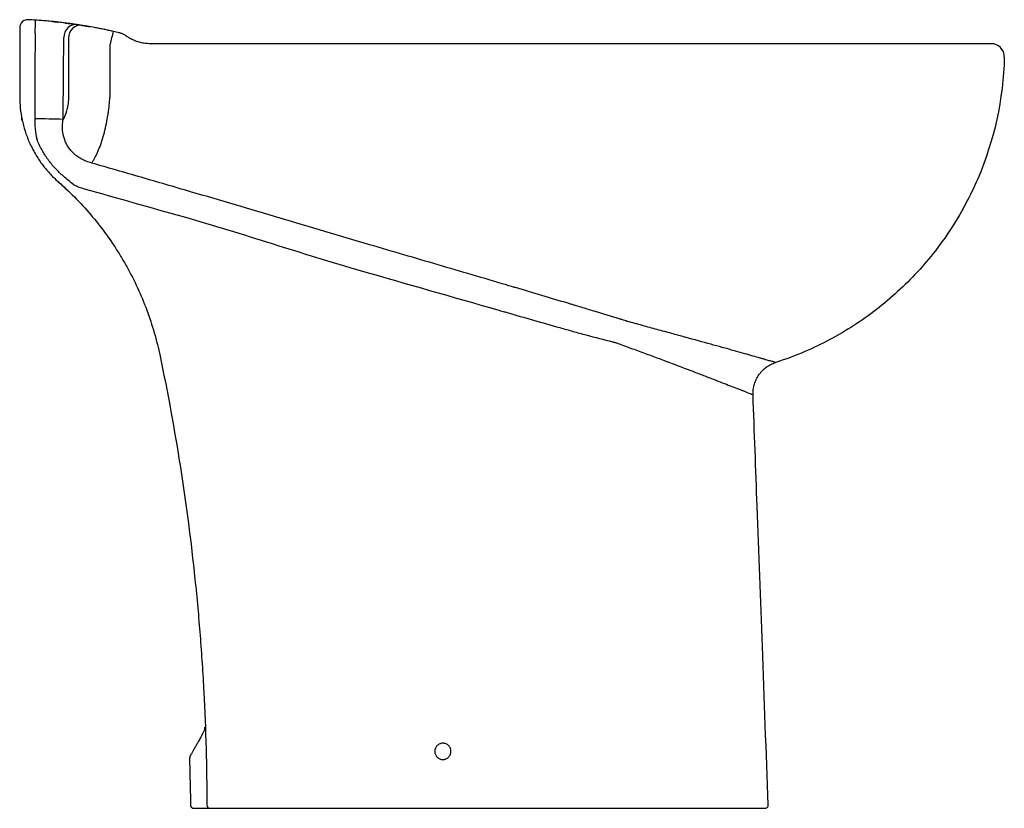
# Model space of a CAD drawing. Header units: millimetres. Extents: x 3976.19 to 3976.795, y 1970.05 to 1970.534.
import ezdxf

# ---------------------------------------------------------------- set-up
doc = ezdxf.new("R2010")
doc.units = ezdxf.units.MM
doc.layers.add('SANINDUSA', color=3, linetype='Continuous')

msp = doc.modelspace()

# ---------------------------------------------------------------- linework, layer by layer
at = {"layer": 'SANINDUSA', "flags": 128}
for points in [[(3976.22543, 1970.53128), (3976.22397, 1970.53132), (3976.22253, 1970.531), (3976.22116, 1970.53034), (3976.21992, 1970.52936), (3976.21889, 1970.52812), (3976.21809, 1970.52666), (3976.21757, 1970.52505), (3976.21735, 1970.52337)], [(3976.22835, 1970.53083), (3976.22688, 1970.53088), (3976.22543, 1970.53057), (3976.22405, 1970.52992), (3976.2228, 1970.52894), (3976.22175, 1970.5277), (3976.22095, 1970.52623), (3976.22042, 1970.52462), (3976.22019, 1970.52293)]]:
    msp.add_lwpolyline(points, dxfattribs=at)
at = {"layer": 'SANINDUSA'}
for centre, radius, start, end in [((3976.19526, 1970.52931), 0.005, 87.01207, 180), ((3976.10783, 1970.53414), 0.09224, 354.90988, 359.93283), ((3976.17933, 1970.22406), 0.31066, 80.92156, 81.46598), ((3976.51386, 1970.46094), 0.27426, 166.03925, 167.70121), ((3976.78723, 1970.51154), 0.008, 358.61322, 90), ((3976.19447, 1969.66184), 0.81152, 88.41183, 89.64515), ((3976.30726, 1970.05154), 0.002, 180.08424, 270)]:
    msp.add_arc(centre, radius, start, end, dxfattribs=at)
for points, degree in [([(3976.20007, 1970.53403), (3976.19855, 1970.53413), (3976.19704, 1970.53422), (3976.19552, 1970.5343)], 3), ([(3976.19026, 1970.52627), (3976.19026, 1970.51319), (3976.19026, 1970.50012), (3976.19026, 1970.48704)], 3), ([(3976.1997, 1970.52596), (3976.19965, 1970.50842), (3976.19958, 1970.49088), (3976.19949, 1970.47334)], 3), ([(3976.2477, 1970.52711), (3976.24743, 1970.52717), (3976.24716, 1970.52723), (3976.24689, 1970.52729)], 3), ([(3976.25143, 1970.52624), (3976.25019, 1970.52654), (3976.24894, 1970.52683), (3976.2477, 1970.52711)], 3), ([(3976.21696, 1970.47305), (3976.21711, 1970.48982), (3976.21724, 1970.5066), (3976.21735, 1970.52337)], 3), ([(3976.22019, 1970.52293), (3976.2202, 1970.52173), (3976.2202, 1970.52053), (3976.22021, 1970.51933)], 3), ([(3976.27069, 1970.51954), (3976.27043, 1970.51956)], 1), ([(3976.29527, 1970.51954), (3976.28708, 1970.51954), (3976.27888, 1970.51954), (3976.27069, 1970.51954)], 3), ([(3976.19612, 1970.45908), (3976.19723, 1970.45654), (3976.19848, 1970.45409), (3976.19988, 1970.4517)], 3), ([(3976.20402, 1970.45406), (3976.20278, 1970.45631), (3976.20169, 1970.45862), (3976.20075, 1970.46101)], 3), ([(3976.21716, 1970.43806), (3976.21533, 1970.43961), (3976.2136, 1970.44127), (3976.21197, 1970.44304)], 3), ([(3976.20851, 1970.44001), (3976.21024, 1970.43812), (3976.21206, 1970.43633), (3976.21399, 1970.43464)], 3), ([(3976.21399, 1970.43464), (3976.216, 1970.43288), (3976.21797, 1970.43108), (3976.21991, 1970.42923)], 3), ([(3976.22153, 1970.42758), (3976.21399, 1970.43464)], 1), ([(3976.22344, 1970.43279), (3976.22135, 1970.43454), (3976.21925, 1970.4363), (3976.21716, 1970.43806)], 3), ([(3976.22344, 1970.43279), (3976.22555, 1970.4318), (3976.22772, 1970.431), (3976.22995, 1970.43038)], 3), ([(3976.22995, 1970.43038), (3976.25022, 1970.42471), (3976.27044, 1970.41892), (3976.29069, 1970.41325)], 3), ([(3976.40526, 1970.39597), (3976.40526, 1970.39597), (3976.40526, 1970.39597), (3976.40526, 1970.39597)], 3), ([(3976.40001, 1970.38), (3976.4281, 1970.37192), (3976.45616, 1970.36393), (3976.48413, 1970.3559)], 3), ([(3976.56359, 1970.34887), (3976.5626, 1970.34921), (3976.56161, 1970.34954), (3976.56061, 1970.34985)], 3), ([(3976.30389, 1970.09835), (3976.30412, 1970.09943)], 1), ([(3976.29461, 1970.07956), (3976.29461, 1970.07956)], 1)]:
    msp.add_open_spline(points, degree=degree, dxfattribs=at)
for points, knots in [([(3976.22543, 1970.53128), (3976.2251, 1970.53133), (3976.22476, 1970.53139), (3976.22403, 1970.53149), (3976.22365, 1970.53155), (3976.22246, 1970.53172), (3976.22161, 1970.53183), (3976.22025, 1970.53202), (3976.21978, 1970.53208), (3976.21881, 1970.53221), (3976.2183, 1970.53227), (3976.21676, 1970.53246), (3976.2157, 1970.53259), (3976.21349, 1970.53284), (3976.21235, 1970.53297), (3976.21059, 1970.53315), (3976.20999, 1970.53321), (3976.20878, 1970.53333), (3976.20817, 1970.53338), (3976.20633, 1970.53355), (3976.2051, 1970.53366), (3976.2026, 1970.53385), (3976.20134, 1970.53395), (3976.20007, 1970.53403)], [0, 0, 0, 0, 0.0625, 0.0625, 0.125, 0.125, 0.25, 0.25, 0.3125, 0.3125, 0.375, 0.375, 0.5, 0.5, 0.625, 0.625, 0.6875, 0.6875, 0.75, 0.75, 0.875, 0.875, 1, 1, 1, 1]), ([(3976.21047, 1970.53316), (3976.21051, 1970.53316), (3976.2106, 1970.53315), (3976.21142, 1970.53306), (3976.21247, 1970.53296), (3976.21361, 1970.53283), (3976.21395, 1970.53279)], [0, 0, 0, 0, 0.263758, 0.527516, 0.860017, 1, 1, 1, 1]), ([(3976.21824, 1970.53228), (3976.21828, 1970.53227), (3976.21883, 1970.53221), (3976.2201, 1970.53205), (3976.22194, 1970.53181), (3976.22415, 1970.53151), (3976.22688, 1970.53109), (3976.22982, 1970.53062), (3976.2323, 1970.53017), (3976.23331, 1970.52999)], [0, 0, 0, 0, 0.0122182, 0.1858436, 0.3605087, 0.5350541, 0.7087029, 0.8812928, 1, 1, 1, 1]), ([(3976.24689, 1970.52729), (3976.24596, 1970.5275), (3976.24503, 1970.5277), (3976.24321, 1970.52809), (3976.24231, 1970.52828), (3976.24054, 1970.52864), (3976.23967, 1970.52881), (3976.23796, 1970.52914), (3976.23711, 1970.5293), (3976.23469, 1970.52976), (3976.23321, 1970.53002), (3976.23153, 1970.53031), (3976.2312, 1970.53036), (3976.23056, 1970.53047), (3976.23026, 1970.53052), (3976.22938, 1970.53067), (3976.22884, 1970.53075), (3976.22835, 1970.53083)], [0, 0, 0, 0, 0.125, 0.125, 0.25, 0.25, 0.375, 0.375, 0.5, 0.5, 0.75, 0.75, 0.8125, 0.8125, 0.875, 0.875, 1, 1, 1, 1]), ([(3976.19026, 1970.52931), (3976.19026, 1970.52931), (3976.19026, 1970.52929), (3976.19026, 1970.52921), (3976.19026, 1970.52915), (3976.19026, 1970.529), (3976.19026, 1970.52891), (3976.19026, 1970.52869), (3976.19026, 1970.52856), (3976.19026, 1970.52828), (3976.19026, 1970.52812), (3976.19026, 1970.52779), (3976.19026, 1970.52761), (3976.19026, 1970.52725), (3976.19026, 1970.52706), (3976.19026, 1970.52667), (3976.19026, 1970.52647), (3976.19026, 1970.52627)], [0, 0, 0, 0, 0.125, 0.125, 0.25, 0.25, 0.375, 0.375, 0.5, 0.5, 0.625, 0.625, 0.75, 0.75, 0.875, 0.875, 1, 1, 1, 1]), ([(3976.25588, 1970.52414), (3976.25581, 1970.5242), (3976.25531, 1970.52463), (3976.2542, 1970.52524), (3976.25278, 1970.5259), (3976.25181, 1970.52612), (3976.25142, 1970.52621)], [0, 0, 0, 0, 0.0555687, 0.3981803, 0.7635926, 1, 1, 1, 1]), ([(3976.25217, 1970.52602), (3976.25214, 1970.52603), (3976.25191, 1970.52613), (3976.25166, 1970.52619), (3976.25143, 1970.52624)], [0, 0, 0, 0, 0.1167173, 1, 1, 1, 1]), ([(3976.22021, 1970.51933), (3976.22024, 1970.51131), (3976.22028, 1970.50329), (3976.22031, 1970.49427), (3976.22032, 1970.49327), (3976.22033, 1970.49127), (3976.22033, 1970.49026), (3976.22034, 1970.48876), (3976.22034, 1970.48826), (3976.22034, 1970.48751), (3976.22034, 1970.48726), (3976.22033, 1970.48688), (3976.22032, 1970.48676), (3976.22031, 1970.48651), (3976.22031, 1970.48638), (3976.22025, 1970.48526), (3976.22018, 1970.48426), (3976.21994, 1970.48228), (3976.21979, 1970.48132), (3976.21941, 1970.47945), (3976.21918, 1970.47855), (3976.21879, 1970.47723), (3976.21865, 1970.47681), (3976.21835, 1970.47598), (3976.2182, 1970.47558), (3976.21771, 1970.47443), (3976.21735, 1970.47371), (3976.21696, 1970.47305)], [0, 0, 0, 0, 0.5, 0.5, 0.5625, 0.5625, 0.625, 0.625, 0.65625, 0.65625, 0.671875, 0.671875, 0.679688, 0.679688, 0.6875, 0.6875, 0.75, 0.75, 0.8125, 0.8125, 0.875, 0.875, 0.90625, 0.90625, 0.9375, 0.9375, 1, 1, 1, 1]), ([(3976.24587, 1970.49072), (3976.24587, 1970.49072), (3976.24587, 1970.49072), (3976.24587, 1970.49072), (3976.24588, 1970.50027), (3976.24588, 1970.50981), (3976.24589, 1970.51936)], [-0.00000006, -0.00000006, -0.00000006, -0.00000006, 0, 0, 0, 0.0286399, 0.0286399, 0.0286399, 0.0286399]), ([(3976.27067, 1970.51955), (3976.27002, 1970.51956), (3976.26841, 1970.51956), (3976.26584, 1970.51993), (3976.26302, 1970.52059), (3976.26035, 1970.52155), (3976.25794, 1970.52272), (3976.25655, 1970.5237), (3976.25589, 1970.52416)], [0, 0, 0, 0, 0.123248, 0.306743, 0.49297, 0.675181, 0.847521, 1, 1, 1, 1]), ([(3976.40526, 1970.51954), (3976.38693, 1970.51954), (3976.3686, 1970.51954), (3976.3411, 1970.51954), (3976.33194, 1970.51954), (3976.31361, 1970.51954), (3976.30444, 1970.51954), (3976.29527, 1970.51954)], [0, 0, 0, 0, 0.5, 0.5, 0.75, 0.75, 1, 1, 1, 1]), ([(3976.78723, 1970.51954), (3976.78723, 1970.51954), (3976.78717, 1970.51954), (3976.78694, 1970.51954), (3976.78676, 1970.51954), (3976.78607, 1970.51954), (3976.78538, 1970.51954), (3976.78355, 1970.51954), (3976.78242, 1970.51954), (3976.78038, 1970.51954), (3976.77965, 1970.51954), (3976.77807, 1970.51954), (3976.77722, 1970.51954), (3976.7745, 1970.51954), (3976.77249, 1970.51954), (3976.76809, 1970.51954), (3976.76569, 1970.51954), (3976.76051, 1970.51954), (3976.75773, 1970.51954), (3976.75328, 1970.51954), (3976.75174, 1970.51954), (3976.74857, 1970.51954), (3976.74694, 1970.51954), (3976.74193, 1970.51954), (3976.73845, 1970.51954), (3976.7312, 1970.51954), (3976.72744, 1970.51954), (3976.71964, 1970.51954), (3976.7156, 1970.51954), (3976.70933, 1970.51954), (3976.7072, 1970.51954), (3976.70396, 1970.51954), (3976.70287, 1970.51954), (3976.70068, 1970.51954), (3976.69958, 1970.51954), (3976.68966, 1970.51954), (3976.68054, 1970.51954), (3976.66643, 1970.51954), (3976.66165, 1970.51954), (3976.65559, 1970.51954), (3976.65437, 1970.51954), (3976.65193, 1970.51954), (3976.6507, 1970.51954), (3976.64702, 1970.51954), (3976.64457, 1970.51954), (3976.63719, 1970.51954), (3976.63227, 1970.51954), (3976.62611, 1970.51954), (3976.62488, 1970.51954), (3976.62241, 1970.51954), (3976.62118, 1970.51954), (3976.61748, 1970.51954), (3976.60514, 1970.51954), (3976.5928, 1970.51954), (3976.56319, 1970.51954), (3976.54345, 1970.51954), (3976.50397, 1970.51954), (3976.48423, 1970.51954), (3976.44474, 1970.51954), (3976.425, 1970.51954), (3976.40526, 1970.51954)], [0, 0, 0, 0, 0.015625, 0.015625, 0.03125, 0.03125, 0.0625, 0.0625, 0.09375, 0.09375, 0.109375, 0.109375, 0.125, 0.125, 0.15625, 0.15625, 0.1875, 0.1875, 0.21875, 0.21875, 0.234375, 0.234375, 0.25, 0.25, 0.28125, 0.28125, 0.3125, 0.3125, 0.34375, 0.34375, 0.359375, 0.359375, 0.367187, 0.367187, 0.375, 0.375, 0.4375, 0.4375, 0.46875, 0.46875, 0.476562, 0.476562, 0.484375, 0.484375, 0.5, 0.5, 0.53125, 0.53125, 0.539062, 0.539062, 0.546875, 0.546875, 0.5625, 0.625, 0.625, 0.75, 0.75, 0.875, 0.875, 1, 1, 1, 1]), ([(3976.79523, 1970.51135), (3976.7946, 1970.48543), (3976.78902, 1970.46003), (3976.77663, 1970.43121), (3976.77417, 1970.42608), (3976.77014, 1970.41854), (3976.76456, 1970.40859), (3976.75171, 1970.38961), (3976.73033, 1970.36641), (3976.70328, 1970.34552), (3976.67757, 1970.33181), (3976.66086, 1970.32556), (3976.65473, 1970.32359)], [0.0297454, 0.0297454, 0.0297454, 0.0297454, 0.3125, 0.3125, 0.375, 0.375, 0.40625, 0.5, 0.625, 0.75, 0.875, 0.9454095, 0.9454095, 0.9454095, 0.9454095]), ([(3976.2456, 1970.48499), (3976.24566, 1970.48546), (3976.2457, 1970.48594), (3976.24578, 1970.4869), (3976.24582, 1970.48737), (3976.24586, 1970.48833), (3976.24587, 1970.48881), (3976.24588, 1970.48976), (3976.24588, 1970.49024), (3976.24587, 1970.49072)], [0, 0, 0, 0, 0.25, 0.25, 0.5, 0.5, 0.75, 0.75, 1, 1, 1, 1]), ([(3976.19026, 1970.48704), (3976.19026, 1970.48462), (3976.19039, 1970.48223), (3976.19088, 1970.47748), (3976.19125, 1970.47512), (3976.19222, 1970.47045), (3976.19283, 1970.46814), (3976.19393, 1970.4647), (3976.19433, 1970.46355), (3976.19518, 1970.4613), (3976.19563, 1970.46018), (3976.19612, 1970.45908)], [0, 0, 0, 0, 0.25, 0.25, 0.5, 0.5, 0.75, 0.75, 0.875, 0.875, 1, 1, 1, 1]), ([(3976.23449, 1970.44621), (3976.23482, 1970.44669), (3976.23515, 1970.44719), (3976.2358, 1970.44826), (3976.23613, 1970.44881), (3976.23677, 1970.44998), (3976.23708, 1970.45059), (3976.23771, 1970.45187), (3976.23801, 1970.45254), (3976.23891, 1970.45459), (3976.23948, 1970.45605), (3976.24057, 1970.45911), (3976.24109, 1970.46071), (3976.24181, 1970.46325), (3976.24205, 1970.46412), (3976.2425, 1970.46587), (3976.24272, 1970.46676), (3976.24334, 1970.46947), (3976.24372, 1970.47131), (3976.24423, 1970.47415), (3976.24439, 1970.47511), (3976.24469, 1970.47705), (3976.24483, 1970.47803), (3976.24509, 1970.48), (3976.24521, 1970.481), (3976.24542, 1970.48299), (3976.24552, 1970.48399), (3976.2456, 1970.48499)], [0, 0, 0, 0, 0.0625, 0.0625, 0.125, 0.125, 0.1875, 0.1875, 0.25, 0.25, 0.375, 0.375, 0.5, 0.5, 0.5625, 0.5625, 0.625, 0.625, 0.75, 0.75, 0.8125, 0.8125, 0.875, 0.875, 0.9375, 0.9375, 1, 1, 1, 1]), ([(3976.19199, 1970.47188), (3976.19186, 1970.47234), (3976.19168, 1970.47292), (3976.1916, 1970.47353), (3976.19158, 1970.47367)], [0, 0, 0, 0, 0.7745672, 1, 1, 1, 1]), ([(3976.19949, 1970.47334), (3976.19949, 1970.4723), (3976.1995, 1970.47127), (3976.19959, 1970.46919), (3976.19966, 1970.46815), (3976.19996, 1970.46505), (3976.20028, 1970.46301), (3976.20075, 1970.46101)], [0, 0, 0, 0, 0.25, 0.25, 0.5, 0.5, 1, 1, 1, 1]), ([(3976.22264, 1970.4529), (3976.22232, 1970.45323), (3976.22202, 1970.45358), (3976.22142, 1970.45428), (3976.22114, 1970.45463), (3976.22032, 1970.45573), (3976.21983, 1970.45648), (3976.21894, 1970.45806), (3976.21854, 1970.45888), (3976.21802, 1970.46015), (3976.21786, 1970.46059), (3976.21757, 1970.46145), (3976.21744, 1970.46189), (3976.21686, 1970.46408), (3976.21662, 1970.46586), (3976.21657, 1970.46857), (3976.2166, 1970.46947), (3976.21673, 1970.47127), (3976.21684, 1970.47216), (3976.21696, 1970.47305)], [0, 0, 0, 0, 0.0625, 0.0625, 0.125, 0.125, 0.25, 0.25, 0.375, 0.375, 0.4375, 0.4375, 0.5, 0.5, 0.75, 0.75, 0.875, 0.875, 1, 1, 1, 1]), ([(3976.21197, 1970.44304), (3976.2112, 1970.44388), (3976.21046, 1970.44474), (3976.20902, 1970.4465), (3976.20833, 1970.4474), (3976.20634, 1970.45016), (3976.20513, 1970.45208), (3976.20402, 1970.45406)], [0, 0, 0, 0, 0.25, 0.25, 0.5, 0.5, 1, 1, 1, 1]), ([(3976.23449, 1970.44621), (3976.23336, 1970.44648), (3976.23226, 1970.44682), (3976.23065, 1970.44745), (3976.23012, 1970.44768), (3976.22908, 1970.44817), (3976.22857, 1970.44843), (3976.22707, 1970.44927), (3976.22612, 1970.4499), (3976.22476, 1970.45094), (3976.22432, 1970.45131), (3976.22346, 1970.45208), (3976.22304, 1970.45248), (3976.22264, 1970.4529)], [0, 0, 0, 0, 0.25, 0.25, 0.375, 0.375, 0.5, 0.5, 0.75, 0.75, 0.875, 0.875, 1, 1, 1, 1]), ([(3976.19988, 1970.4517), (3976.20111, 1970.44961), (3976.20245, 1970.44759), (3976.20461, 1970.44466), (3976.20536, 1970.4437), (3976.2069, 1970.44183), (3976.20769, 1970.44091), (3976.20851, 1970.44001)], [0, 0, 0, 0, 0.5, 0.5, 0.75, 0.75, 1, 1, 1, 1]), ([(3976.29526, 1970.42855), (3976.28515, 1970.4315), (3976.27503, 1970.43446), (3976.25477, 1970.44035), (3976.24463, 1970.44329), (3976.23449, 1970.44621)], [0, 0, 0, 0, 0.5, 0.5, 1, 1, 1, 1]), ([(3976.21991, 1970.42923), (3976.2271, 1970.42238), (3976.23369, 1970.41505), (3976.24273, 1970.40337), (3976.24559, 1970.39936), (3976.24968, 1970.39317), (3976.251, 1970.39108), (3976.25357, 1970.38684), (3976.25482, 1970.38469), (3976.26081, 1970.3739), (3976.26491, 1970.36499), (3976.27175, 1970.34664), (3976.27449, 1970.3372), (3976.27652, 1970.32748)], [0, 0, 0, 0, 0.25, 0.25, 0.375, 0.375, 0.4375, 0.4375, 0.5, 0.5, 0.75, 0.75, 1, 1, 1, 1]), ([(3976.40526, 1970.39597), (3976.39613, 1970.39866), (3976.38698, 1970.40137), (3976.36867, 1970.40682), (3976.3595, 1970.40956), (3976.34116, 1970.41502), (3976.33199, 1970.41775), (3976.31363, 1970.42318), (3976.30445, 1970.42588), (3976.29526, 1970.42855)], [0, 0, 0, 0, 0.25, 0.25, 0.5, 0.5, 0.75, 0.75, 1, 1, 1, 1]), ([(3976.29069, 1970.41325), (3976.29987, 1970.41068), (3976.30901, 1970.40795), (3976.32723, 1970.40236), (3976.33632, 1970.3995), (3976.35449, 1970.39379), (3976.36357, 1970.39094), (3976.38176, 1970.38536), (3976.39087, 1970.38263), (3976.40001, 1970.38)], [0, 0, 0, 0, 0.25, 0.25, 0.5, 0.5, 0.75, 0.75, 1, 1, 1, 1]), ([(3976.48928, 1970.37125), (3976.47532, 1970.37537), (3976.46133, 1970.3795), (3976.44033, 1970.38567), (3976.43333, 1970.38773), (3976.4193, 1970.39185), (3976.41229, 1970.39391), (3976.40526, 1970.39597)], [0, 0, 0, 0, 0.5, 0.5, 0.75, 0.75, 1, 1, 1, 1]), ([(3976.40526, 1970.39597), (3976.40526, 1970.39597), (3976.40526, 1970.39597), (3976.40526, 1970.39597), (3976.40526, 1970.39597), (3976.40526, 1970.39597), (3976.40526, 1970.39597)], [-0.0000000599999, -0.0000000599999, -0.0000000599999, -0.0000000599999, 0, 0, 0, 0.0000001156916, 0.0000001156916, 0.0000001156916, 0.0000001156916]), ([(3976.49488, 1970.3696), (3976.49409, 1970.36983), (3976.4933, 1970.37006), (3976.4925, 1970.3703), (3976.49197, 1970.37046), (3976.49143, 1970.37062), (3976.49089, 1970.37078), (3976.49036, 1970.37093), (3976.48982, 1970.37109), (3976.48928, 1970.37125)], [0, 0, 0, 0, 0.002511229, 0.002511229, 0.002511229, 0.004211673, 0.004211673, 0.004211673, 0.005912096, 0.005912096, 0.005912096, 0.005912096]), ([(3976.55926, 1970.35027), (3976.55394, 1970.35191), (3976.54861, 1970.35353), (3976.54058, 1970.35594), (3976.5379, 1970.35675), (3976.53387, 1970.35795), (3976.53253, 1970.35835), (3976.53051, 1970.35895), (3976.52984, 1970.35915), (3976.5285, 1970.35956), (3976.52783, 1970.35976), (3976.51643, 1970.3632), (3976.50567, 1970.36641), (3976.49488, 1970.3696)], [0, 0, 0, 0, 0.25, 0.25, 0.375, 0.375, 0.4375, 0.4375, 0.46875, 0.46875, 0.5, 0.5, 1, 1, 1, 1]), ([(3976.48413, 1970.3559), (3976.48413, 1970.3559), (3976.48413, 1970.3559), (3976.48413, 1970.3559), (3976.48467, 1970.35574), (3976.48521, 1970.35559), (3976.48574, 1970.35544), (3976.48628, 1970.35528), (3976.48682, 1970.35513), (3976.48736, 1970.35497), (3976.48815, 1970.35474), (3976.48894, 1970.35451), (3976.48973, 1970.35429), (3976.48973, 1970.35429), (3976.48973, 1970.35429), (3976.48973, 1970.35429)], [-0.00000006, -0.00000006, -0.00000006, -0.00000006, 0, 0, 0, 0.001694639, 0.001694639, 0.001694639, 0.003388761, 0.003388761, 0.003388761, 0.005883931, 0.005883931, 0.005883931, 0.005883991, 0.005883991, 0.005883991, 0.005883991]), ([(3976.48973, 1970.35429), (3976.50054, 1970.35117), (3976.51134, 1970.34808), (3976.52483, 1970.34424), (3976.52752, 1970.34348), (3976.53292, 1970.34197), (3976.53562, 1970.34124), (3976.54373, 1970.33906), (3976.54914, 1970.33766), (3976.55456, 1970.33633)], [0, 0, 0, 0, 0.5, 0.5, 0.625, 0.625, 0.75, 0.75, 1, 1, 1, 1]), ([(3976.56061, 1970.34985), (3976.56041, 1970.34992), (3976.56021, 1970.34998), (3976.56001, 1970.35004), (3976.55988, 1970.35008), (3976.55976, 1970.35012), (3976.55963, 1970.35016), (3976.55951, 1970.3502), (3976.55938, 1970.35023), (3976.55926, 1970.35027)], [0, 0, 0, 0, 0.000644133, 0.000644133, 0.000644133, 0.00104501, 0.00104501, 0.00104501, 0.001445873, 0.001445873, 0.001445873, 0.001445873]), ([(3976.65473, 1970.32359), (3976.65473, 1970.32359), (3976.65469, 1970.3236), (3976.65454, 1970.32365), (3976.65443, 1970.32368), (3976.65399, 1970.32381), (3976.65355, 1970.32393), (3976.65241, 1970.32426), (3976.6517, 1970.32446), (3976.65, 1970.32494), (3976.64901, 1970.32522), (3976.64733, 1970.3257), (3976.64673, 1970.32587), (3976.64578, 1970.32614), (3976.64546, 1970.32624), (3976.6448, 1970.32642), (3976.64446, 1970.32652), (3976.64272, 1970.32701), (3976.64121, 1970.32744), (3976.63797, 1970.32835), (3976.63624, 1970.32884), (3976.63254, 1970.32988), (3976.63058, 1970.33043), (3976.62746, 1970.3313), (3976.62639, 1970.3316), (3976.62475, 1970.33206), (3976.62419, 1970.33221), (3976.62307, 1970.33252), (3976.6225, 1970.33268), (3976.61965, 1970.33347), (3976.61728, 1970.33413), (3976.60995, 1970.33616), (3976.60474, 1970.3376), (3976.59784, 1970.33949), (3976.59644, 1970.33987), (3976.59361, 1970.34065), (3976.59217, 1970.34105), (3976.58783, 1970.34223), (3976.5849, 1970.34303), (3976.57895, 1970.34466), (3976.57593, 1970.34549), (3976.57135, 1970.34674), (3976.56981, 1970.34716), (3976.56671, 1970.34801), (3976.56516, 1970.34844), (3976.56359, 1970.34887)], [0, 0, 0, 0, 0.03125, 0.03125, 0.0625, 0.0625, 0.125, 0.125, 0.1875, 0.1875, 0.25, 0.25, 0.28125, 0.28125, 0.296875, 0.296875, 0.3125, 0.3125, 0.375, 0.375, 0.4375, 0.4375, 0.5, 0.5, 0.53125, 0.53125, 0.546875, 0.546875, 0.5625, 0.5625, 0.625, 0.625, 0.75, 0.75, 0.78125, 0.78125, 0.8125, 0.8125, 0.875, 0.875, 0.9375, 0.9375, 0.96875, 0.96875, 1, 1, 1, 1]), ([(3976.55456, 1970.33633), (3976.55467, 1970.33631), (3976.55478, 1970.33628), (3976.55499, 1970.33623), (3976.5551, 1970.3362), (3976.55542, 1970.33612), (3976.55563, 1970.33604), (3976.55584, 1970.33597)], [0, 0, 0, 0, 0.25, 0.25, 0.5, 0.5, 1, 1, 1, 1]), ([(3976.55584, 1970.33597), (3976.55593, 1970.33594), (3976.55603, 1970.33591), (3976.55621, 1970.33585), (3976.55649, 1970.33576), (3976.55714, 1970.33554), (3976.55769, 1970.33535), (3976.5588, 1970.33496), (3976.55952, 1970.33469), (3976.56171, 1970.3339), (3976.56315, 1970.33338), (3976.56745, 1970.33181), (3976.57027, 1970.33077), (3976.57583, 1970.32872), (3976.57857, 1970.3277), (3976.58261, 1970.32619), (3976.58395, 1970.32569), (3976.58594, 1970.32494), (3976.5866, 1970.32469), (3976.58791, 1970.3242), (3976.58856, 1970.32395), (3976.59437, 1970.32176), (3976.59923, 1970.31991), (3976.60605, 1970.3173), (3976.60825, 1970.31646), (3976.61143, 1970.31524), (3976.61248, 1970.31484), (3976.61401, 1970.31425), (3976.61451, 1970.31405), (3976.61551, 1970.31367), (3976.616, 1970.31348), (3976.62036, 1970.3118), (3976.6238, 1970.31047), (3976.62832, 1970.30871), (3976.62971, 1970.30817), (3976.63164, 1970.30742), (3976.63226, 1970.30718), (3976.63343, 1970.30672), (3976.63399, 1970.3065), (3976.6366, 1970.30548), (3976.63817, 1970.30487), (3976.63976, 1970.30424), (3976.64017, 1970.30408), (3976.64057, 1970.30392), (3976.64067, 1970.30388), (3976.64081, 1970.30382), (3976.64085, 1970.30381), (3976.64085, 1970.30381)], [0, 0, 0, 0, 0.001953, 0.001953, 0.003906, 0.007813, 0.015625, 0.015625, 0.03125, 0.03125, 0.0625, 0.0625, 0.125, 0.125, 0.1875, 0.1875, 0.21875, 0.21875, 0.234375, 0.234375, 0.25, 0.25, 0.375, 0.375, 0.4375, 0.4375, 0.46875, 0.46875, 0.484375, 0.484375, 0.5, 0.5, 0.625, 0.625, 0.6875, 0.6875, 0.71875, 0.71875, 0.75, 0.75, 0.875, 0.875, 0.9375, 0.9375, 0.96875, 0.96875, 1, 1, 1, 1]), ([(3976.27652, 1970.32748), (3976.28127, 1970.30479), (3976.28542, 1970.28201), (3976.29257, 1970.23628), (3976.29555, 1970.21333), (3976.29855, 1970.18453), (3976.29912, 1970.17877), (3976.30017, 1970.16723), (3976.30066, 1970.16145), (3976.30202, 1970.14412), (3976.30277, 1970.13257), (3976.3046, 1970.09787), (3976.30523, 1970.07472), (3976.30526, 1970.05154)], [0, 0, 0, 0, 0.25, 0.25, 0.5, 0.5, 0.5625, 0.5625, 0.625, 0.625, 0.75, 0.75, 1, 1, 1, 1]), ([(3976.64085, 1970.30381), (3976.64081, 1970.3049), (3976.64085, 1970.30598), (3976.64112, 1970.30811), (3976.64134, 1970.30917), (3976.64181, 1970.31073), (3976.64198, 1970.31125), (3976.64237, 1970.31226), (3976.64258, 1970.31275), (3976.64329, 1970.3142), (3976.64383, 1970.31513), (3976.64476, 1970.31647), (3976.6451, 1970.3169), (3976.64579, 1970.31774), (3976.64615, 1970.31814), (3976.64728, 1970.31929), (3976.64809, 1970.32), (3976.6494, 1970.32097), (3976.64985, 1970.32127), (3976.65077, 1970.32184), (3976.65124, 1970.32211), (3976.65269, 1970.32285), (3976.65369, 1970.32326), (3976.65473, 1970.32359)], [0, 0, 0, 0, 0.125, 0.125, 0.25, 0.25, 0.3125, 0.3125, 0.375, 0.375, 0.5, 0.5, 0.5625, 0.5625, 0.625, 0.625, 0.75, 0.75, 0.8125, 0.8125, 0.875, 0.875, 1, 1, 1, 1]), ([(3976.65019, 1970.05162), (3976.64898, 1970.08416), (3976.64777, 1970.11671), (3976.64657, 1970.14926), (3976.64551, 1970.1779), (3976.64445, 1970.20653), (3976.64339, 1970.23517), (3976.64254, 1970.25805), (3976.64169, 1970.28093), (3976.64085, 1970.30381)], [0.0020756, 0.0020756, 0.0020756, 0.0020756, 0.0997863, 0.0997863, 0.0997863, 0.1857548, 0.1857548, 0.1857548, 0.2544417, 0.2544417, 0.2544417, 0.2544417]), ([(3976.30389, 1970.09835), (3976.3036, 1970.09763), (3976.30348, 1970.09715), (3976.30328, 1970.09671), (3976.30292, 1970.09601), (3976.30222, 1970.09462), (3976.30119, 1970.09266), (3976.29987, 1970.09026), (3976.29868, 1970.08817), (3976.2978, 1970.08664), (3976.29714, 1970.08547), (3976.29676, 1970.08479), (3976.29634, 1970.08408), (3976.29593, 1970.08339), (3976.29562, 1970.08288), (3976.29539, 1970.08251), (3976.29521, 1970.08217), (3976.29504, 1970.08182), (3976.29488, 1970.08139), (3976.29476, 1970.08106), (3976.29471, 1970.08077), (3976.29471, 1970.08074)], [0, 0, 0, 0, 0.0214869, 0.0593829, 0.0798235, 0.1006735, 0.2016234, 0.3016869, 0.4007247, 0.4994268, 0.5569064, 0.6090136, 0.6617299, 0.7516328, 0.8472719, 0.9066289, 0.9448038, 0.9676409, 0.984047, 0.9978176, 1, 1, 1, 1]), ([(3976.45526, 1970.08453), (3976.45526, 1970.0842), (3976.45523, 1970.08387), (3976.4551, 1970.08323), (3976.455, 1970.08291), (3976.45482, 1970.08246), (3976.45474, 1970.08232), (3976.45459, 1970.08203), (3976.4545, 1970.08189), (3976.45423, 1970.08148), (3976.45402, 1970.08123), (3976.45356, 1970.08077), (3976.4533, 1970.08056), (3976.45276, 1970.0802), (3976.45247, 1970.08004), (3976.45202, 1970.07986), (3976.45186, 1970.0798), (3976.45155, 1970.07971), (3976.45139, 1970.07967), (3976.45091, 1970.07957), (3976.45058, 1970.07954), (3976.44993, 1970.07954), (3976.4496, 1970.07957), (3976.44896, 1970.0797), (3976.44865, 1970.0798), (3976.44804, 1970.08005), (3976.44776, 1970.0802), (3976.44721, 1970.08057), (3976.44695, 1970.08078), (3976.44649, 1970.08124), (3976.44629, 1970.08149), (3976.44592, 1970.08204), (3976.44577, 1970.08233), (3976.44552, 1970.08293), (3976.44542, 1970.08325), (3976.4453, 1970.0839), (3976.44526, 1970.08422), (3976.44526, 1970.08487), (3976.4453, 1970.0852), (3976.44543, 1970.08585), (3976.44552, 1970.08617), (3976.44578, 1970.08677), (3976.44593, 1970.08706), (3976.4463, 1970.0876), (3976.44651, 1970.08786), (3976.44697, 1970.08832), (3976.44722, 1970.08852), (3976.44777, 1970.08889), (3976.44806, 1970.08904), (3976.44851, 1970.08923), (3976.44866, 1970.08928), (3976.44898, 1970.08938), (3976.44914, 1970.08942), (3976.44962, 1970.08951), (3976.44994, 1970.08954), (3976.4506, 1970.08954), (3976.45093, 1970.08951), (3976.45157, 1970.08938), (3976.45188, 1970.08929), (3976.45248, 1970.08903), (3976.45277, 1970.08888), (3976.45331, 1970.08852), (3976.45357, 1970.08831), (3976.45403, 1970.08784), (3976.45424, 1970.08759), (3976.4546, 1970.08705), (3976.45476, 1970.08675), (3976.45501, 1970.08615), (3976.4551, 1970.08584), (3976.45523, 1970.08519), (3976.45526, 1970.08486), (3976.45526, 1970.08453)], [0, 0, 0, 0, 0.03125, 0.03125, 0.0625, 0.0625, 0.078125, 0.078125, 0.09375, 0.09375, 0.125, 0.125, 0.15625, 0.15625, 0.1875, 0.1875, 0.203125, 0.203125, 0.21875, 0.21875, 0.25, 0.25, 0.28125, 0.28125, 0.3125, 0.3125, 0.34375, 0.34375, 0.375, 0.375, 0.40625, 0.40625, 0.4375, 0.4375, 0.46875, 0.46875, 0.5, 0.5, 0.53125, 0.53125, 0.5625, 0.5625, 0.59375, 0.59375, 0.625, 0.625, 0.65625, 0.65625, 0.6875, 0.6875, 0.703125, 0.703125, 0.71875, 0.71875, 0.75, 0.75, 0.78125, 0.78125, 0.8125, 0.8125, 0.84375, 0.84375, 0.875, 0.875, 0.90625, 0.90625, 0.9375, 0.9375, 0.96875, 0.96875, 1, 1, 1, 1]), ([(3976.29487, 1970.08112), (3976.2948, 1970.08096), (3976.29459, 1970.08047), (3976.2946, 1970.07993), (3976.29461, 1970.07956)], [0, 0, 0, 0, 0.31832, 1, 1, 1, 1]), ([(3976.29461, 1970.07956), (3976.29465, 1970.07771), (3976.29486, 1970.06836), (3976.29507, 1970.05901), (3976.29524, 1970.05152)], [0, 0, 0, 0, 0.1982796, 1, 1, 1, 1]), ([(3976.29524, 1970.05152), (3976.29524, 1970.05139), (3976.29526, 1970.05126), (3976.29531, 1970.051), (3976.29535, 1970.05088), (3976.29545, 1970.05064), (3976.29551, 1970.05053), (3976.29566, 1970.05031), (3976.29574, 1970.05021), (3976.29593, 1970.05003), (3976.29603, 1970.04995), (3976.29625, 1970.0498), (3976.29636, 1970.04974), (3976.29672, 1970.04959), (3976.29698, 1970.04954), (3976.29724, 1970.04954)], [0, 0, 0, 0, 0.125, 0.125, 0.25, 0.25, 0.375, 0.375, 0.5, 0.5, 0.625, 0.625, 0.75, 0.75, 1, 1, 1, 1]), ([(3976.29724, 1970.04954), (3976.29724, 1970.04954), (3976.29751, 1970.04954), (3976.29856, 1970.04954), (3976.29934, 1970.04954), (3976.30144, 1970.04954), (3976.30274, 1970.04954), (3976.30451, 1970.04954), (3976.30471, 1970.04954), (3976.30511, 1970.04954), (3976.30533, 1970.04954), (3976.30591, 1970.04954), (3976.30623, 1970.04954), (3976.307, 1970.04954), (3976.30726, 1970.04954), (3976.30726, 1970.04954)], [0, 0, 0, 0, 0.25, 0.25, 0.5, 0.5, 0.75, 0.75, 0.78125, 0.78125, 0.8125, 0.8125, 0.875, 0.875, 1, 1, 1, 1]), ([(3976.30726, 1970.04954), (3976.30726, 1970.04954), (3976.30734, 1970.04954), (3976.30757, 1970.04954), (3976.30766, 1970.04954), (3976.30788, 1970.04954), (3976.30801, 1970.04954), (3976.30828, 1970.04954), (3976.30844, 1970.04954), (3976.30876, 1970.04954), (3976.30894, 1970.04954), (3976.3093, 1970.04954), (3976.30949, 1970.04954), (3976.30988, 1970.04954), (3976.31007, 1970.04954), (3976.31027, 1970.04954)], [0, 0, 0, 0, 0.25, 0.25, 0.375, 0.375, 0.5, 0.5, 0.625, 0.625, 0.75, 0.75, 0.875, 0.875, 1, 1, 1, 1]), ([(3976.31027, 1970.04954), (3976.3289, 1970.04954), (3976.34753, 1970.04954), (3976.38478, 1970.04954), (3976.4034, 1970.04954), (3976.44063, 1970.04954), (3976.45924, 1970.04954), (3976.49643, 1970.04954), (3976.51502, 1970.04954), (3976.53359, 1970.04954)], [0, 0, 0, 0, 0.25, 0.25, 0.5, 0.5, 0.75, 0.75, 1, 1, 1, 1]), ([(3976.53359, 1970.04954), (3976.53428, 1970.04954), (3976.53498, 1970.04954), (3976.53637, 1970.04954), (3976.53706, 1970.04954), (3976.53775, 1970.04954)], [0, 0, 0, 0, 0.5, 0.5, 1, 1, 1, 1]), ([(3976.53775, 1970.04954), (3976.5425, 1970.04954), (3976.5472, 1970.04954), (3976.55417, 1970.04954), (3976.55649, 1970.04954), (3976.56108, 1970.04954), (3976.56336, 1970.04954), (3976.56787, 1970.04954), (3976.5701, 1970.04954), (3976.57451, 1970.04954), (3976.57669, 1970.04954), (3976.58315, 1970.04954), (3976.58732, 1970.04954), (3976.59135, 1970.04954)], [0, 0, 0, 0, 0.25, 0.25, 0.375, 0.375, 0.5, 0.5, 0.625, 0.625, 0.75, 0.75, 1, 1, 1, 1]), ([(3976.59135, 1970.04954), (3976.59153, 1970.04954), (3976.59171, 1970.04954), (3976.59188, 1970.04954), (3976.59198, 1970.04954), (3976.59208, 1970.04954), (3976.59218, 1970.04954), (3976.59228, 1970.04954), (3976.59237, 1970.04954), (3976.59247, 1970.04954)], [0, 0, 0, 0, 0.000628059, 0.000628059, 0.000628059, 0.000975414, 0.000975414, 0.000975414, 0.001322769, 0.001322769, 0.001322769, 0.001322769]), ([(3976.59247, 1970.04954), (3976.59676, 1970.04954), (3976.60083, 1970.04954), (3976.60855, 1970.04954), (3976.6122, 1970.04954), (3976.61736, 1970.04954), (3976.61902, 1970.04954), (3976.62144, 1970.04954), (3976.62223, 1970.04954), (3976.62379, 1970.04954), (3976.62454, 1970.04954), (3976.62825, 1970.04954), (3976.63093, 1970.04954), (3976.63575, 1970.04954), (3976.63789, 1970.04954), (3976.64021, 1970.04954), (3976.64065, 1970.04954), (3976.64151, 1970.04954), (3976.64192, 1970.04954), (3976.6431, 1970.04954), (3976.6438, 1970.04954), (3976.64567, 1970.04954), (3976.64661, 1970.04954), (3976.64787, 1970.04954), (3976.64819, 1970.04954), (3976.64819, 1970.04954)], [0, 0, 0, 0, 0.125, 0.125, 0.25, 0.25, 0.3125, 0.3125, 0.34375, 0.34375, 0.375, 0.375, 0.5, 0.5, 0.625, 0.625, 0.65625, 0.65625, 0.6875, 0.6875, 0.75, 0.75, 0.875, 0.875, 1, 1, 1, 1]), ([(3976.64819, 1970.04954), (3976.64841, 1970.04956), (3976.64886, 1970.04961), (3976.64946, 1970.04995), (3976.64991, 1970.05046), (3976.65017, 1970.05105), (3976.65018, 1970.05144), (3976.65019, 1970.05162)], [0, 0, 0, 0, 0.209752, 0.419505, 0.629267, 0.839021, 1, 1, 1, 1])]:
    msp.add_open_spline(points, degree=3, knots=knots, dxfattribs=at)

doc.saveas('drawing.dxf')
